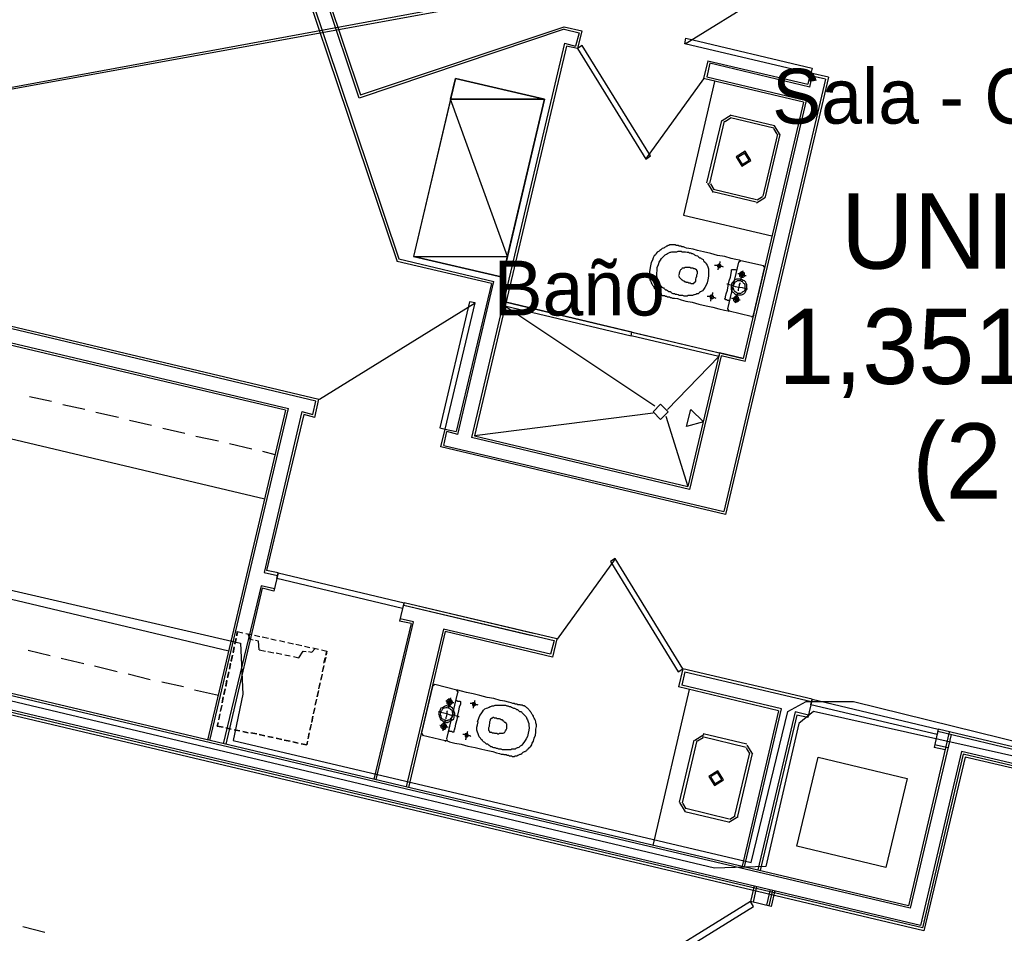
# Model space of a CAD drawing. Header units: feet. Extents: x -79 to 198, y -22 to 181.
# Tile 182 of 256: x 57 to 79, y 126 to 146. Entities that reach past the tile are written whole.
import ezdxf
from ezdxf.enums import TextEntityAlignment as Align

# ---------------------------------------------------------------- set-up
doc = ezdxf.new("R2010")
doc.units = ezdxf.units.FT
for name, color, linetype in [('A-AREA-COMUN', 252, 'CONTINUOUS'), ('A-AREA-UNIDAD', 30, 'CONTINUOUS'), ('A-LINEA', 7, 'CONTINUOUS'), ('A-LINEA-FINA', 9, 'CONTINUOUS'), ('A-MURO-CONCRETO', 8, 'CONTINUOUS'), ('A-NOMBRE-ESPACIO', 2, 'CONTINUOUS'), ('A-TEXTO-PDF', 3, 'CONTINUOUS')]:
    doc.layers.add(name, color=color, linetype=linetype)

msp = doc.modelspace()

# ---------------------------------------------------------------- linework, layer by layer
at = {"layer": 'A-AREA-COMUN'}
msp.add_lwpolyline([(79.968, 130.0978), (74.48, 131.3244), (74.16, 131.0578), (73.44, 127.9289), (72.32, 127.8933), (47.392, 133.8133)], dxfattribs=at)
at = {"layer": 'A-AREA-UNIDAD'}
msp.add_lwpolyline([(48.8, 135.8578), (61.952, 132.8178), (62, 131.6978), (61.792, 130.6844), (73.12, 128.0178), (73.92, 131.3244), (74.32, 131.5378), (75.36, 131.5378), (80.768, 130.2044)], dxfattribs=at)
at = {"layer": 'A-LINEA'}
for p, q in [((118.2654, 156.262), (36.6895, 141.2395)), ((118.2654, 156.262), (36.6895, 141.2395)), ((118.6048, 156.158), (36.6897, 141.24)), ((118.6048, 156.158), (36.6897, 141.24)), ((64.5467, 144.7378), (61.5067, 153.8044)), ((61.5333, 153.8711), (64.5733, 144.8044)), ((61.28, 153.3511), (65.3733, 141.1644)), ((61.32, 153.4178), (65.4133, 141.2178)), ((75.0856, 148.0217), (71.6761, 145.9167)), ((69.0267, 146.2444), (64.5467, 144.7378)), ((69.4133, 146.2044), (69.32, 145.8178)), ((69.04, 145.9378), (67, 137.3111)), ((69.08, 145.8711), (67.0667, 137.3511)), ((69.04, 145.9378), (69.28, 145.8711)), ((69.32, 145.8178), (69.08, 145.8711)), ((72.1733, 145.5511), (72.08, 145.1644)), ((72.2133, 145.4978), (72.1467, 145.2044)), ((72.1733, 145.5511), (74.36, 145.0444)), ((74.4, 144.9778), (72.2133, 145.4978)), ((70.8151, 143.4002), (72.0839, 145.1588)), ((74.2667, 144.6444), (72.08, 145.1644)), ((72.1467, 145.2044), (74.3333, 144.6844)), ((74.8133, 145.1911), (72.56, 135.6311)), ((74.4133, 145.2844), (74.36, 145.0444)), ((74.4, 144.9778), (74.4533, 145.2178)), ((74.8133, 145.1911), (74.4267, 145.2844)), ((74.7467, 145.1511), (74.4533, 145.2178)), ((72.32, 145.0978), (71.64, 142.1778)), ((74.7467, 145.1511), (72.52, 135.6978)), ((74.2667, 144.6444), (72.9467, 139.0444)), ((72.9867, 138.9778), (74.3333, 144.6844)), ((72.685, 144.36), (72.4845, 144.2361)), ((72.6667, 144.3111), (73.6133, 144.0844)), ((72.68, 144.3644), (73.6267, 144.1378)), ((72.1467, 142.8844), (72.48, 144.2444)), ((72.2133, 142.8711), (72.5333, 144.2311)), ((72.6697, 144.2951), (72.5494, 144.2208)), ((73.7555, 143.9327), (73.6317, 144.1333)), ((73.6933, 143.9511), (73.3733, 142.5911)), ((73.7467, 143.9378), (73.4267, 142.5778)), ((73.6906, 143.9481), (73.6164, 144.0684)), ((72.1645, 142.8761), (72.2883, 142.6756)), ((72.2294, 142.8608), (72.3036, 142.7405)), ((73.2267, 142.4578), (72.28, 142.6844)), ((73.24, 142.5111), (72.2933, 142.7378)), ((73.235, 142.4489), (73.4355, 142.5727)), ((73.2503, 142.5138), (73.3706, 142.5881)), ((71.64, 142.1778), (73.5733, 141.7244)), ((67.44, 140.6844), (65.3733, 141.1644)), ((65.4133, 141.2178), (67.4933, 140.7244)), ((72.84, 141.1511), (72.6, 140.1244)), ((72.8974, 141.1765), (72.8413, 141.1419)), ((73.3867, 141.0711), (72.8933, 141.1778)), ((73.4254, 141.0137), (73.3907, 141.0699)), ((73.1733, 139.9911), (73.4133, 141.0178)), ((52.76, 140.7378), (63.6667, 138.1511)), ((63.6, 138.1111), (52.76, 140.6844)), ((67.44, 140.6844), (66.6667, 137.4444)), ((66.7067, 137.3778), (67.4933, 140.7244)), ((62.9333, 137.9111), (52.6667, 140.3378)), ((62.9333, 137.9111), (52.6667, 140.3378)), ((52.68, 140.3911), (63, 137.9511)), ((67.0856, 140.2483), (63.6761, 138.1434)), ((67.76, 140.2711), (72.9467, 139.0444)), ((67.7333, 140.1911), (71.0133, 138.0044)), ((72.6013, 140.1285), (72.6359, 140.0724)), ((72.64, 140.0844), (73.12, 139.9644)), ((73.1293, 139.9524), (73.1854, 139.987)), ((70.4533, 139.5911), (70.4533, 139.5911)), ((70.5467, 139.5644), (70.5467, 139.5644)), ((72.4133, 139.0844), (71.2933, 137.9244)), ((72.4667, 139.0978), (71.7733, 136.1778)), ((72.9867, 138.9778), (72.4667, 139.0978)), ((62.48, 135.9644), (52.2133, 138.3911)), ((57.8133, 138.0978), (57.3333, 138.2044)), ((63.5333, 137.8178), (63.6, 138.1111)), ((63.5733, 137.7511), (63.6667, 138.1511)), ((58.5467, 137.9244), (58.0667, 138.0311)), ((59.28, 137.7511), (58.7867, 137.8578)), ((62.9333, 137.9111), (61.2267, 130.6978)), ((61.28, 130.6844), (63, 137.9511)), ((63.2933, 137.8844), (62.4667, 134.3644)), ((63.2933, 137.8844), (63.5333, 137.8178)), ((70.9733, 137.8444), (67.0667, 137.3511)), ((60, 137.5778), (59.52, 137.6844)), ((63.3333, 137.8178), (62.52, 134.4044)), ((63.5733, 137.7511), (63.3333, 137.8178)), ((71.2533, 137.7778), (71.7333, 136.2444)), ((60.7333, 137.4044), (60.2533, 137.5111)), ((66.3333, 137.1111), (66.4267, 137.4978)), ((66.3333, 137.1111), (66.4267, 137.4978)), ((66.4, 137.1378), (66.4667, 137.4444)), ((66.4267, 137.4978), (66.6667, 137.4444)), ((66.7067, 137.3778), (66.4667, 137.4444)), ((61.4667, 137.2311), (60.9733, 137.3378)), ((71.7733, 136.1778), (67, 137.3111)), ((67.0667, 137.3511), (71.7333, 136.2444)), ((62.2, 137.0578), (61.7067, 137.1778)), ((62.7067, 136.9378), (62.44, 137.0044)), ((72.56, 135.6311), (66.3333, 137.1111)), ((66.4, 137.1378), (72.52, 135.6978)), ((61.6933, 132.6444), (48.0267, 135.8844)), ((70.1449, 134.662), (68.8761, 132.9034)), ((62.7733, 134.3511), (62.52, 134.4044)), ((62.4667, 134.3644), (62.76, 134.2978)), ((62.7733, 134.3511), (62.68, 133.9511)), ((76.56, 127.0711), (47.16, 134.0311)), ((76.6, 127.0178), (47.2, 133.9644)), ((62.4, 134.0711), (61.5733, 130.6178)), ((62.4267, 134.0178), (61.6267, 130.6044)), ((62.6933, 134.0044), (62.4, 134.0711)), ((62.68, 133.9511), (62.4267, 134.0178)), ((76.8267, 126.6444), (47.4267, 133.6044)), ((76.8667, 126.5911), (47.4667, 133.5378)), ((65.52, 133.6978), (65.4267, 133.2978)), ((65.52, 133.6444), (68.2933, 132.9911)), ((65.52, 133.6444), (68.8133, 132.8711)), ((68.36, 133.0311), (65.5333, 133.6978)), ((68.8667, 132.9111), (65.5333, 133.6978)), ((76.8933, 126.5244), (47.5067, 133.4711)), ((65.7333, 133.2844), (65.44, 133.3511)), ((65.68, 133.2444), (64.8667, 129.8444)), ((64.92, 129.8311), (65.7333, 133.2844)), ((65.68, 133.2444), (65.4267, 133.2978)), ((66.3867, 133.1244), (65.5733, 129.6711)), ((68.7333, 132.5778), (66.3867, 133.1244)), ((61.8267, 132.8044), (61.8533, 132.9244)), ((61.8533, 132.9111), (61.8267, 132.7911)), ((61.88, 133.0444), (61.8667, 132.9778)), ((61.88, 133.0711), (62, 133.0444)), ((62.0667, 133.0311), (62.1867, 133.0044)), ((62.0667, 133.0311), (62.1867, 133.0044)), ((62.2533, 132.9911), (62.3733, 132.9644)), ((62.2533, 132.9911), (62.3733, 132.9644)), ((62.4267, 132.9511), (62.56, 132.9244)), ((62.4267, 132.9511), (62.56, 132.9244)), ((62.6133, 132.9111), (62.7333, 132.8844)), ((62.6133, 132.9111), (62.7333, 132.8844)), ((66.4267, 133.0711), (65.6267, 129.6578)), ((68.7733, 132.5111), (66.4267, 133.0711)), ((68.8667, 132.9111), (68.7733, 132.5111)), ((61.7867, 132.6178), (61.8133, 132.7378)), ((61.8133, 132.7244), (61.7867, 132.6044)), ((62.36, 132.6711), (62.4933, 132.6444)), ((62.8, 132.8711), (62.92, 132.8444)), ((62.8, 132.8711), (62.92, 132.8444)), ((62.9867, 132.8311), (63.1067, 132.8044)), ((62.9867, 132.8311), (63.1067, 132.8044)), ((63.16, 132.7911), (63.2933, 132.7644)), ((63.16, 132.7911), (63.2933, 132.7644)), ((63.3467, 132.7511), (63.4667, 132.7244)), ((63.3467, 132.7511), (63.4667, 132.7244)), ((63.5333, 132.7111), (63.6533, 132.6844)), ((63.5333, 132.7111), (63.6533, 132.6844)), ((63.72, 132.6711), (63.84, 132.6444)), ((68.8133, 132.8711), (68.7333, 132.5778)), ((57.7867, 132.5378), (57.3067, 132.6578)), ((58.52, 132.3644), (58.0267, 132.4844)), ((61.7467, 132.4311), (61.7733, 132.5511)), ((61.7733, 132.5511), (61.7467, 132.4178)), ((62.5467, 132.6311), (62.68, 132.6044)), ((62.7333, 132.6044), (62.8533, 132.5778)), ((62.92, 132.5644), (63.04, 132.5378)), ((63.1067, 132.5244), (63.2267, 132.4978)), ((63.7733, 132.3778), (63.8, 132.4978)), ((63.8133, 132.5111), (63.7867, 132.3911)), ((63.8133, 132.5511), (63.84, 132.6311)), ((59.2533, 132.1911), (58.76, 132.3111)), ((61.7067, 132.2444), (61.7333, 132.3778)), ((61.7333, 132.3644), (61.7067, 132.2444)), ((63.7733, 132.3244), (63.7467, 132.2044)), ((63.7467, 132.1911), (63.7733, 132.3111)), ((71.6267, 132.2578), (71.5333, 131.8578)), ((74.4533, 131.5911), (71.6267, 132.2578)), ((59.9733, 132.0178), (59.4933, 132.1378)), ((61.6667, 132.0711), (61.6933, 132.1911)), ((61.6933, 132.1778), (61.6667, 132.0578)), ((63.7333, 132.1378), (63.7067, 132.0178)), ((63.7067, 132.0044), (63.7333, 132.1244)), ((71.6667, 132.1911), (71.6, 131.8978)), ((71.6667, 132.1911), (74.44, 131.5378)), ((60.7067, 131.8578), (60.2267, 131.9644)), ((61.5867, 131.6978), (61.6133, 131.8178)), ((61.6133, 131.8178), (61.5867, 131.6844)), ((61.6267, 131.8844), (61.6533, 132.0044)), ((61.6533, 131.9911), (61.6267, 131.8711)), ((63.6933, 131.9511), (63.6667, 131.8311)), ((63.6667, 131.8178), (63.6933, 131.9511)), ((66.1467, 131.8711), (65.9067, 130.8578)), ((66.2041, 131.9099), (66.1479, 131.8752)), ((66.68, 131.7911), (66.2, 131.9111)), ((70.9733, 128.3911), (71.7733, 131.8044)), ((73.72, 131.3378), (71.5333, 131.8578)), ((73.7867, 131.3778), (71.6, 131.8978)), ((61.4667, 131.6711), (60.9467, 131.7911)), ((61.5467, 131.5111), (61.5733, 131.6444)), ((61.5733, 131.6311), (61.5467, 131.5111)), ((63.6133, 131.5911), (63.5867, 131.4711)), ((63.6533, 131.7778), (63.6267, 131.6444)), ((63.6267, 131.6444), (63.6533, 131.7644)), ((66.4667, 130.7244), (66.7067, 131.7378)), ((66.7187, 131.7337), (66.6841, 131.7899)), ((74.4533, 131.5911), (74.36, 131.1911)), ((61.5333, 131.4444), (61.5067, 131.3244)), ((61.52, 131.3378), (61.5467, 131.4578)), ((63.5733, 131.4044), (63.5467, 131.2844)), ((63.5467, 131.2711), (63.5733, 131.3911)), ((63.5867, 131.4578), (63.6133, 131.5778)), ((72.9733, 127.9244), (73.7867, 131.3778)), ((61.4933, 131.2578), (61.4667, 131.1378)), ((61.48, 131.1511), (61.5067, 131.2711)), ((63.5333, 131.2178), (63.5067, 131.0978)), ((63.5067, 131.0844), (63.5333, 131.2178)), ((73.72, 131.3378), (72.92, 127.9378)), ((74.08, 131.3111), (73.2667, 127.8578)), ((74.12, 131.2444), (73.32, 127.8444)), ((74.3733, 131.2444), (74.08, 131.3111)), ((74.36, 131.1911), (74.12, 131.2444)), ((61.7467, 130.9378), (61.6267, 130.9644)), ((61.6267, 130.9644), (61.7467, 130.9378)), ((63.4933, 131.0444), (63.4667, 130.9111)), ((63.4667, 130.9111), (63.4933, 131.0311)), ((61.9333, 130.8978), (61.8133, 130.9244)), ((61.8133, 130.9244), (61.9333, 130.8978)), ((62.12, 130.8578), (62, 130.8844)), ((62, 130.8844), (62.12, 130.8578)), ((62.3067, 130.8311), (62.1733, 130.8578)), ((62.1733, 130.8578), (62.3067, 130.8311)), ((62.48, 130.7911), (62.36, 130.8178)), ((62.36, 130.8178), (62.48, 130.7911)), ((62.6667, 130.7511), (62.5467, 130.7778)), ((62.5467, 130.7778), (62.6667, 130.7511)), ((62.8533, 130.7111), (62.7333, 130.7378)), ((62.7333, 130.7378), (62.8533, 130.7111)), ((63.4533, 130.8578), (63.4267, 130.7378)), ((63.4267, 130.7244), (63.4533, 130.8444)), ((65.9079, 130.8485), (65.9426, 130.7924)), ((65.9333, 130.8044), (66.4267, 130.6844)), ((72.085, 130.8133), (71.8845, 130.6895)), ((72.0697, 130.7484), (71.9494, 130.6741)), ((73.0133, 130.5378), (72.0533, 130.7644)), ((73.0267, 130.6044), (72.0667, 130.8311)), ((77.4533, 130.8711), (76.56, 127.0711)), ((77.4933, 130.8178), (76.6, 127.0178)), ((77.2133, 130.9378), (77.12, 130.5378)), ((80.84, 130.0178), (77.2, 130.8844)), ((80.8533, 130.0711), (77.2133, 130.9378)), ((63.04, 130.6711), (62.9067, 130.6978)), ((62.9067, 130.6978), (63.04, 130.6711)), ((63.2133, 130.6311), (63.0933, 130.6578)), ((63.0933, 130.6578), (63.2133, 130.6311)), ((63.4, 130.5911), (63.28, 130.6178)), ((63.4133, 130.6711), (63.4, 130.5911)), ((66.4226, 130.6724), (66.4787, 130.707)), ((71.8667, 130.6978), (71.5467, 129.3378)), ((71.9333, 130.6844), (71.6133, 129.3244)), ((73.0906, 130.4014), (73.0164, 130.5218)), ((73.1555, 130.3861), (73.0317, 130.5866)), ((77.36, 130.4844), (77.12, 130.5378)), ((77.4267, 130.5244), (77.1333, 130.5911)), ((72.76, 129.0444), (73.0933, 130.4178)), ((72.8267, 129.0311), (73.1467, 130.4044)), ((74.5867, 130.3244), (76.5333, 129.8578)), ((77.72, 130.4444), (76.8267, 126.6444)), ((77.76, 130.3911), (76.8667, 126.5911)), ((77.8, 130.3244), (76.8933, 126.5244)), ((80.7733, 129.7244), (77.72, 130.4444)), ((80.76, 129.6711), (77.76, 130.3911)), ((80.7467, 129.6311), (77.8, 130.3244)), ((71.5511, 129.3295), (71.675, 129.1289)), ((71.616, 129.3141), (71.6903, 129.1938)), ((71.6667, 129.1378), (72.6267, 128.9111)), ((71.6933, 129.2044), (72.64, 128.9778)), ((72.635, 128.9023), (72.8355, 129.0261)), ((72.6503, 128.9671), (72.7706, 129.0414)), ((73.1867, 127.5111), (73.1067, 127.1644)), ((73.24, 127.4978), (73.16, 127.1511)), ((73.5333, 127.4311), (73.4533, 127.0844)), ((73.5867, 127.4178), (73.5067, 127.0711)), ((73.64, 127.4044), (73.56, 127.0578)), ((73.56, 127.0578), (73.1067, 127.1644)), ((57.1867, 126.6178), (57.6667, 126.4978))]:
    msp.add_line(p, q, dxfattribs=at)
for points in [[(64.5733, 144.8044), (69.0267, 146.2978), (69.4133, 146.2044)], [(69.0267, 146.2444), (69.36, 146.1644), (69.28, 145.8711)], [(74.4267, 145.2711), (71.6667, 145.9244), (71.6933, 146.0444), (74.4533, 145.3911), (74.4267, 145.2711)], [(69.32, 145.8178), (70.8133, 143.4044), (70.92, 143.4711), (69.4267, 145.8844), (69.32, 145.8178)], [(67.68, 140.8178), (68.6, 144.7111), (66.6533, 145.1644), (65.7333, 141.2711), (67.68, 140.8178)], [(72.915, 143.2489), (73.1155, 143.3727), (72.9917, 143.5733), (72.7911, 143.4495), (72.915, 143.2489)], [(72.9242, 143.2878), (73.0766, 143.3819), (72.9825, 143.5344), (72.8301, 143.4403), (72.9242, 143.2878)], [(72.8933, 141.1778), (72.8667, 141.1911), (72.7867, 141.2044), (72.68, 141.2311), (72.5467, 141.2711), (72.3867, 141.2978), (72.24, 141.3378), (72.08, 141.3778), (71.9467, 141.4044), (71.8533, 141.4311), (71.76, 141.4444), (71.7067, 141.4578), (71.6667, 141.4711), (71.64, 141.4844), (71.6133, 141.4844), (71.6, 141.4844), (71.5867, 141.4978), (71.5733, 141.4978), (71.56, 141.4978), (71.5467, 141.4978), (71.5333, 141.5111), (71.52, 141.5111), (71.5067, 141.5111), (71.48, 141.5111), (71.4667, 141.5244), (71.4533, 141.5244), (71.44, 141.5244), (71.4267, 141.5244), (71.4133, 141.5244), (71.4, 141.5244), (71.3867, 141.5244), (71.36, 141.5244), (71.3467, 141.5244), (71.3333, 141.5244), (71.32, 141.5111), (71.3067, 141.5111), (71.28, 141.4978), (71.2667, 141.4978), (71.2533, 141.4844), (71.2267, 141.4711), (71.2133, 141.4578), (71.2, 141.4578), (71.1733, 141.4444), (71.16, 141.4311), (71.1467, 141.4178), (71.12, 141.4044), (71.1067, 141.3911), (71.08, 141.3778), (71.0667, 141.3644), (71.04, 141.3378), (71.0267, 141.3111), (71, 141.2844), (70.9733, 141.2444), (70.96, 141.1911), (70.9333, 141.1378), (70.92, 141.0711), (70.9067, 140.9911), (70.8933, 140.9378), (70.8933, 140.8844), (70.8933, 140.8444), (70.9067, 140.8044), (70.9067, 140.7644), (70.92, 140.7378), (70.9333, 140.7111), (70.9333, 140.6978), (70.9467, 140.6711), (70.96, 140.6444), (70.9733, 140.6311), (70.9867, 140.6178), (71, 140.5911), (71, 140.5778), (71.0133, 140.5644), (71.0267, 140.5511), (71.04, 140.5378), (71.0533, 140.5111), (71.0667, 140.4978), (71.08, 140.4844), (71.08, 140.4711), (71.0933, 140.4711), (71.1067, 140.4578), (71.12, 140.4444), (71.1333, 140.4444), (71.1467, 140.4311), (71.16, 140.4311), (71.1733, 140.4178), (71.2, 140.4178), (71.2133, 140.4178), (71.2267, 140.4178), (71.24, 140.4044), (71.2533, 140.4044), (71.2667, 140.4044), (71.28, 140.3911), (71.2933, 140.3911), (71.3067, 140.3911), (71.32, 140.3911), (71.3333, 140.3911), (71.3467, 140.3778), (71.36, 140.3778), (71.3733, 140.3778), (71.4, 140.3644), (71.44, 140.3644), (71.5067, 140.3511), (71.5867, 140.3244), (71.6933, 140.2978), (71.8267, 140.2711), (71.9733, 140.2311), (72.1333, 140.1911), (72.28, 140.1644), (72.4133, 140.1244), (72.5333, 140.0978), (72.6133, 140.0844), (72.64, 140.0844)], [(72.1733, 140.7644), (72.16, 140.6978), (72.1333, 140.6444), (72.1067, 140.5911), (72.08, 140.5511), (72.0533, 140.5244), (72.0133, 140.4978), (71.9867, 140.4844), (71.96, 140.4578), (71.9333, 140.4578), (71.9067, 140.4444), (71.88, 140.4311), (71.8667, 140.4311), (71.84, 140.4178), (71.8133, 140.4178), (71.8, 140.4178), (71.7733, 140.4178), (71.76, 140.4178), (71.7333, 140.4178), (71.72, 140.4044), (71.6933, 140.4044), (71.6667, 140.4044), (71.6533, 140.4044), (71.6267, 140.4178), (71.6, 140.4178), (71.5733, 140.4178), (71.5467, 140.4178), (71.52, 140.4311), (71.4933, 140.4444), (71.4667, 140.4444), (71.44, 140.4578), (71.4133, 140.4578), (71.3867, 140.4711), (71.3733, 140.4844), (71.3467, 140.4978), (71.32, 140.4978), (71.3067, 140.5111), (71.2933, 140.5244), (71.2667, 140.5378), (71.2533, 140.5378), (71.24, 140.5511), (71.2267, 140.5644), (71.2133, 140.5778), (71.2, 140.5778), (71.1733, 140.5911), (71.16, 140.6178), (71.1467, 140.6311), (71.1333, 140.6444), (71.12, 140.6711), (71.1067, 140.6978), (71.0933, 140.7378), (71.08, 140.7644), (71.0667, 140.8044), (71.0533, 140.8578), (71.0533, 140.9111), (71.0667, 140.9644), (71.0667, 141.0311), (71.0933, 141.0978), (71.1067, 141.1511), (71.1333, 141.1911), (71.16, 141.2311), (71.1867, 141.2578), (71.2133, 141.2844), (71.24, 141.3111), (71.2667, 141.3244), (71.2933, 141.3378), (71.32, 141.3511), (71.3467, 141.3644), (71.36, 141.3644), (71.3867, 141.3778), (71.4, 141.3778), (71.4133, 141.3778), (71.44, 141.3778), (71.4533, 141.3778), (71.48, 141.3778), (71.4933, 141.3778), (71.52, 141.3911), (71.5333, 141.3911), (71.56, 141.3911), (71.5867, 141.3911), (71.6, 141.3778), (71.6267, 141.3778), (71.6533, 141.3778), (71.68, 141.3778), (71.72, 141.3644), (71.7467, 141.3644), (71.7733, 141.3511), (71.8, 141.3511), (71.8133, 141.3378), (71.84, 141.3378), (71.8667, 141.3244), (71.88, 141.3111), (71.9067, 141.2978), (71.92, 141.2978), (71.9467, 141.2844), (71.96, 141.2711), (71.9733, 141.2578), (72, 141.2444), (72.0133, 141.2444), (72.0267, 141.2311), (72.04, 141.2178), (72.0667, 141.2044), (72.08, 141.1778), (72.0933, 141.1644), (72.12, 141.1378), (72.1333, 141.1111), (72.16, 141.0844), (72.1733, 141.0444), (72.1867, 141.0044), (72.1867, 140.9511), (72.1867, 140.8978), (72.1867, 140.8444), (72.1733, 140.7644)], [(72.32, 141.0844), (72.3333, 141.0844), (72.3467, 141.0844), (72.3733, 141.0844), (72.4, 141.0711), (72.4267, 141.0711), (72.4667, 141.0578), (72.48, 141.0578), (72.5067, 141.0444)], [(72.3867, 141.0711), (72.3867, 141.0578), (72.3867, 141.0444), (72.4, 141.0444), (72.4, 141.0311), (72.4133, 141.0311), (72.4267, 141.0311), (72.44, 141.0311), (72.44, 141.0444), (72.4533, 141.0444), (72.4533, 141.0578), (72.4533, 141.0711), (72.4533, 141.0844), (72.44, 141.0978), (72.4267, 141.0978), (72.4133, 141.0978), (72.4, 141.0978), (72.3867, 141.0844), (72.3867, 141.0711)], [(72.4, 140.9778), (72.4, 140.9911), (72.4, 141.0044), (72.4133, 141.0311), (72.4133, 141.0578), (72.4267, 141.0844), (72.4267, 141.1111), (72.44, 141.1378), (72.44, 141.1511), (72.44, 141.1644)], [(71.9467, 140.9244), (71.9467, 140.9378), (71.9467, 140.9511), (71.9333, 140.9511), (71.9333, 140.9644), (71.9333, 140.9778), (71.92, 140.9778), (71.92, 140.9911), (71.9067, 140.9911), (71.8933, 141.0044), (71.88, 141.0044), (71.8667, 141.0044), (71.8533, 141.0178), (71.84, 141.0178), (71.8267, 141.0178), (71.8133, 141.0178), (71.8, 141.0178), (71.7867, 141.0311), (71.7733, 141.0311), (71.76, 141.0311), (71.7467, 141.0311), (71.7333, 141.0311), (71.72, 141.0311), (71.7067, 141.0311), (71.6933, 141.0311), (71.68, 141.0311), (71.6667, 141.0311), (71.6533, 141.0178), (71.64, 141.0178), (71.6267, 141.0178), (71.6133, 141.0178), (71.6, 141.0044), (71.5867, 140.9911), (71.5733, 140.9778), (71.56, 140.9511), (71.5467, 140.9111), (71.5467, 140.8844), (71.5333, 140.8578), (71.5467, 140.8311), (71.5467, 140.8178), (71.56, 140.8044), (71.5733, 140.7911), (71.5867, 140.7778), (71.6, 140.7644), (71.6133, 140.7644), (71.6267, 140.7511), (71.64, 140.7378), (71.6533, 140.7378), (71.6533, 140.7244), (71.6667, 140.7244), (71.68, 140.7244), (71.6933, 140.7111), (71.7067, 140.7111), (71.72, 140.7111), (71.7333, 140.7111), (71.7467, 140.6978), (71.76, 140.6978), (71.7733, 140.6978), (71.7867, 140.6978), (71.8, 140.6844), (71.8133, 140.6844), (71.8267, 140.6844), (71.84, 140.6844), (71.8533, 140.6844), (71.8667, 140.6844), (71.8667, 140.6978), (71.88, 140.6978), (71.88, 140.7111), (71.8933, 140.7111), (71.8933, 140.7244), (71.9067, 140.7244), (71.9067, 140.7378), (71.9067, 140.7511), (71.9067, 140.7778), (71.92, 140.8044), (71.9333, 140.8444), (71.9333, 140.8711), (71.9467, 140.8978), (71.9467, 140.9244)], [(72.64, 140.3111), (72.6133, 140.3111), (72.6, 140.3111), (72.5867, 140.3244), (72.5733, 140.3244), (72.56, 140.3244), (72.56, 140.3378), (72.5467, 140.3378), (72.5467, 140.3511), (72.56, 140.3644), (72.56, 140.3911), (72.5733, 140.4578), (72.6, 140.5378), (72.6133, 140.6311), (72.64, 140.7378), (72.6667, 140.8178), (72.68, 140.8978), (72.6933, 140.9511), (72.6933, 140.9778), (72.7067, 140.9911), (72.72, 140.9911), (72.7333, 140.9911), (72.7467, 140.9911), (72.76, 140.9911), (72.7733, 140.9911), (72.7867, 140.9778), (72.8, 140.9778)], [(72.8267, 140.8978), (72.8533, 140.8978), (72.8667, 140.8844), (72.9067, 140.8844), (72.9333, 140.8711), (72.96, 140.8711), (72.9867, 140.8578), (73, 140.8578), (73.0133, 140.8578)], [(72.8667, 140.8844), (72.8667, 140.8711), (72.8667, 140.8578), (72.8667, 140.8444), (72.88, 140.8311), (72.8933, 140.8178), (72.9067, 140.8178), (72.92, 140.8178), (72.9333, 140.8178), (72.9467, 140.8178), (72.96, 140.8311), (72.9733, 140.8444), (72.9733, 140.8578), (72.9733, 140.8711), (72.9733, 140.8844), (72.9733, 140.8978), (72.9733, 140.9111), (72.96, 140.9244), (72.9467, 140.9244), (72.9333, 140.9378), (72.92, 140.9378), (72.9067, 140.9378), (72.8933, 140.9244), (72.88, 140.9244), (72.88, 140.9111), (72.8667, 140.9111), (72.8667, 140.8978), (72.8667, 140.8844)], [(72.8933, 140.7511), (72.8933, 140.7778), (72.9067, 140.8044), (72.9067, 140.8444), (72.92, 140.8711), (72.9333, 140.9111), (72.9333, 140.9378), (72.9467, 140.9644)], [(72.8933, 140.8844), (72.8933, 140.8711), (72.8933, 140.8578), (72.9067, 140.8444), (72.92, 140.8444), (72.9333, 140.8444), (72.9467, 140.8578), (72.9467, 140.8711), (72.9467, 140.8844), (72.9467, 140.8978), (72.9333, 140.8978), (72.92, 140.9111), (72.9067, 140.9111), (72.9067, 140.8978), (72.8933, 140.8978), (72.8933, 140.8844)], [(72.5867, 140.6711), (72.6, 140.6711), (72.64, 140.6578), (72.7067, 140.6444), (72.7733, 140.6178), (72.8533, 140.6044), (72.92, 140.5911), (72.9733, 140.5778), (73.0267, 140.5644), (73.04, 140.5644)], [(72.68, 140.6444), (72.68, 140.6178), (72.68, 140.5778), (72.68, 140.5511), (72.6933, 140.5244), (72.7067, 140.4978), (72.7333, 140.4844), (72.76, 140.4578), (72.7867, 140.4444), (72.8133, 140.4311), (72.84, 140.4311), (72.88, 140.4311), (72.9067, 140.4311), (72.9333, 140.4444), (72.96, 140.4578), (72.9867, 140.4844), (73, 140.5111), (73.0133, 140.5378), (73.0267, 140.5644), (73.0267, 140.5911), (73.0267, 140.6311), (73.0267, 140.6578), (73.0133, 140.6844), (73, 140.7111), (72.9733, 140.7378), (72.9467, 140.7511), (72.92, 140.7644), (72.8933, 140.7778), (72.8667, 140.7778), (72.8267, 140.7778), (72.8, 140.7778), (72.7733, 140.7644), (72.7467, 140.7511), (72.7333, 140.7244), (72.7067, 140.6978), (72.6933, 140.6711), (72.68, 140.6444)], [(72.72, 140.6311), (72.72, 140.6178), (72.72, 140.5911), (72.7333, 140.5644), (72.7333, 140.5511), (72.7467, 140.5244), (72.76, 140.5111), (72.7867, 140.4978), (72.8, 140.4844), (72.8267, 140.4711), (72.8533, 140.4711), (72.8667, 140.4711), (72.8933, 140.4711), (72.92, 140.4844), (72.9333, 140.4978), (72.96, 140.5111), (72.9733, 140.5244), (72.9867, 140.5511), (72.9867, 140.5778), (72.9867, 140.6044), (72.9867, 140.6178), (72.9867, 140.6444), (72.9733, 140.6711), (72.96, 140.6844), (72.9467, 140.6978), (72.9333, 140.7244), (72.9067, 140.7244), (72.8933, 140.7378), (72.8667, 140.7378), (72.84, 140.7378), (72.8133, 140.7378), (72.8, 140.7244), (72.7733, 140.7111), (72.76, 140.6978), (72.7467, 140.6844), (72.7333, 140.6578), (72.72, 140.6311)], [(72.84, 140.5244), (72.84, 140.5378), (72.84, 140.5511), (72.8533, 140.5778), (72.8533, 140.6044), (72.8667, 140.6311), (72.8667, 140.6578), (72.88, 140.6844), (72.88, 140.6978)], [(72.24, 140.2978), (72.24, 140.3111), (72.24, 140.3244), (72.2533, 140.3511), (72.2533, 140.3778), (72.2667, 140.4044), (72.2667, 140.4311), (72.28, 140.4578), (72.28, 140.4711), (72.28, 140.4844)], [(72.7733, 140.2578), (72.7867, 140.2844), (72.7867, 140.3111), (72.8, 140.3511), (72.8, 140.3778), (72.8133, 140.4178), (72.8133, 140.4444), (72.8267, 140.4711)], [(66.4267, 137.4978), (67.08, 140.2578), (66.96, 140.2844), (66.3067, 137.5244), (66.4267, 137.4978)], [(67.7333, 140.1911), (70.4933, 139.5378), (70.5067, 139.6178), (67.76, 140.2711), (67.7333, 140.1911)], [(67.7867, 140.2178), (67.7867, 140.2178), (67.7867, 140.2178)], [(72.16, 140.4044), (72.1733, 140.4044), (72.1867, 140.4044), (72.2133, 140.4044), (72.24, 140.3911), (72.2667, 140.3911), (72.2933, 140.3778), (72.32, 140.3778), (72.3467, 140.3644)], [(72.2267, 140.3911), (72.2267, 140.3778), (72.2267, 140.3644), (72.24, 140.3644), (72.24, 140.3511), (72.2533, 140.3511), (72.2667, 140.3511), (72.28, 140.3511), (72.28, 140.3644), (72.2933, 140.3644), (72.2933, 140.3778), (72.2933, 140.3911), (72.2933, 140.4044), (72.28, 140.4044), (72.28, 140.4178), (72.2667, 140.4178), (72.2533, 140.4178), (72.24, 140.4178), (72.2267, 140.4178), (72.2267, 140.4044), (72.2267, 140.3911)], [(72.6933, 140.3644), (72.7067, 140.3644), (72.72, 140.3511), (72.7467, 140.3511), (72.7733, 140.3378), (72.8, 140.3378), (72.84, 140.3244), (72.8533, 140.3244), (72.88, 140.3244)], [(72.7333, 140.3511), (72.7333, 140.3378), (72.7333, 140.3244), (72.7333, 140.3111), (72.7467, 140.2978), (72.76, 140.2844), (72.7733, 140.2844), (72.7867, 140.2844), (72.8, 140.2844), (72.8133, 140.2844), (72.8267, 140.2978), (72.84, 140.2978), (72.84, 140.3111), (72.8533, 140.3111), (72.8533, 140.3244), (72.8533, 140.3378), (72.8533, 140.3511), (72.84, 140.3644), (72.84, 140.3778), (72.8267, 140.3911), (72.8133, 140.3911), (72.8133, 140.4044), (72.8, 140.4044), (72.7867, 140.4044), (72.7733, 140.3911), (72.76, 140.3911), (72.7467, 140.3778), (72.7333, 140.3644), (72.7333, 140.3511)], [(72.76, 140.3511), (72.76, 140.3378), (72.76, 140.3244), (72.7733, 140.3244), (72.7733, 140.3111), (72.7867, 140.3111), (72.8, 140.3111), (72.8133, 140.3111), (72.8133, 140.3244), (72.8267, 140.3244), (72.8267, 140.3378), (72.8267, 140.3511), (72.8133, 140.3644), (72.8, 140.3644), (72.8, 140.3778), (72.7867, 140.3644), (72.7733, 140.3644), (72.7733, 140.3511), (72.76, 140.3511)], [(72.4133, 139.0844), (70.4933, 139.5378), (70.5067, 139.6178), (72.4267, 139.1644), (72.4133, 139.0844)], [(72.9467, 139.0444), (72.4267, 139.1644), (71.7333, 136.2444)], [(72.3733, 139.1378), (72.3733, 139.1378), (72.3733, 139.1378)], [(71.3067, 137.8778), (71.14, 138.0444), (70.9733, 137.8778), (71.14, 137.7111), (71.3067, 137.8778)], [(71.6267, 132.2578), (70.1467, 134.6711), (70.04, 134.6044), (71.52, 132.1911), (71.6267, 132.2578)], [(65.4933, 133.5778), (62.7467, 134.2311), (62.7733, 134.3511), (65.5333, 133.6978), (65.4933, 133.5778)], [(61.8667, 132.9778), (61.88, 133.0711), (62, 133.0444)], [(62.2267, 132.8844), (62.16, 132.8978), (62.12, 133.0178)], [(62.36, 132.6711), (62.3467, 132.8578), (62.28, 132.8711)], [(63.44, 132.6311), (63.5067, 132.6178), (63.5867, 132.6978)], [(63.72, 132.6711), (63.84, 132.6444), (63.8267, 132.5644)], [(63.2267, 132.4978), (63.32, 132.6444), (63.3867, 132.6311)], [(66.4267, 130.6844), (66.4533, 130.6844), (66.52, 130.6578), (66.64, 130.6311), (66.7733, 130.6044), (66.92, 130.5644), (67.08, 130.5378), (67.2267, 130.4978), (67.36, 130.4711), (67.4667, 130.4444), (67.5467, 130.4178), (67.6133, 130.4044), (67.6533, 130.3911), (67.68, 130.3911), (67.6933, 130.3911), (67.7067, 130.3778), (67.72, 130.3778), (67.7333, 130.3778), (67.7467, 130.3778), (67.76, 130.3778), (67.7733, 130.3644), (67.7867, 130.3644), (67.8, 130.3644), (67.8133, 130.3644), (67.8267, 130.3511), (67.84, 130.3511), (67.8667, 130.3511), (67.88, 130.3511), (67.8933, 130.3378), (67.9067, 130.3378), (67.92, 130.3378), (67.9333, 130.3378), (67.9467, 130.3378), (67.96, 130.3511), (67.9867, 130.3511), (68, 130.3511), (68.0133, 130.3644), (68.0267, 130.3644), (68.0533, 130.3778), (68.0667, 130.3911), (68.08, 130.3911), (68.1067, 130.4044), (68.12, 130.4178), (68.1333, 130.4311), (68.16, 130.4444), (68.1733, 130.4444), (68.1867, 130.4578), (68.2133, 130.4711), (68.2267, 130.4978), (68.2533, 130.5111), (68.2667, 130.5378), (68.2933, 130.5511), (68.32, 130.5911), (68.3333, 130.6311), (68.36, 130.6711), (68.3733, 130.7378), (68.4, 130.8044), (68.4133, 130.8711), (68.4133, 130.9378), (68.4267, 130.9911), (68.4267, 131.0311), (68.4133, 131.0711), (68.4133, 131.0978), (68.4, 131.1244), (68.3867, 131.1511), (68.3733, 131.1778), (68.36, 131.2044), (68.36, 131.2178), (68.3467, 131.2444), (68.3333, 131.2578), (68.32, 131.2711), (68.3067, 131.2978), (68.2933, 131.3111), (68.2933, 131.3244), (68.28, 131.3378), (68.2667, 131.3511), (68.2533, 131.3644), (68.24, 131.3778), (68.2267, 131.3911), (68.2133, 131.4044), (68.2, 131.4178), (68.1867, 131.4311), (68.1733, 131.4311), (68.16, 131.4444), (68.1467, 131.4444), (68.1333, 131.4444), (68.12, 131.4578), (68.1067, 131.4578), (68.0933, 131.4578), (68.08, 131.4578), (68.0667, 131.4711), (68.04, 131.4711), (68.0267, 131.4711), (68.0133, 131.4711), (68, 131.4844), (67.9867, 131.4844), (67.9733, 131.4844), (67.96, 131.4844), (67.9467, 131.4978), (67.9067, 131.4978), (67.8667, 131.5111), (67.8133, 131.5244), (67.7333, 131.5511), (67.6267, 131.5644), (67.4933, 131.6044), (67.3467, 131.6311), (67.1867, 131.6711), (67.04, 131.7111), (66.8933, 131.7378), (66.7867, 131.7644), (66.7067, 131.7911), (66.68, 131.7911)], [(66.5867, 131.5111), (66.5867, 131.5244), (66.5867, 131.5378), (66.5733, 131.5511), (66.5733, 131.5644), (66.56, 131.5778), (66.5467, 131.5911), (66.5333, 131.5911), (66.52, 131.5911), (66.5067, 131.5911), (66.4933, 131.5911), (66.4933, 131.5778), (66.48, 131.5778), (66.4667, 131.5644), (66.4667, 131.5511), (66.4667, 131.5378), (66.4667, 131.5244), (66.4667, 131.5111), (66.4667, 131.4978), (66.48, 131.4978), (66.48, 131.4844), (66.4933, 131.4844), (66.4933, 131.4711), (66.5067, 131.4711), (66.52, 131.4711), (66.5333, 131.4711), (66.5467, 131.4711), (66.56, 131.4844), (66.5733, 131.4978), (66.5733, 131.5111), (66.5867, 131.5111)], [(66.5467, 131.6178), (66.5467, 131.6044), (66.5333, 131.5911), (66.5333, 131.5644), (66.52, 131.5244), (66.5067, 131.4844), (66.5067, 131.4578), (66.4933, 131.4178), (66.4933, 131.4044), (66.4933, 131.3911)], [(77.1867, 130.8178), (74.4267, 131.4711), (74.4533, 131.5911), (77.2133, 130.9378), (77.1867, 130.8178)], [(66.6267, 131.2311), (66.64, 131.2578), (66.64, 131.2844), (66.6267, 131.3111), (66.6133, 131.3511), (66.6, 131.3644), (66.5867, 131.3911), (66.56, 131.4178), (66.5333, 131.4311), (66.5067, 131.4311), (66.4667, 131.4444), (66.44, 131.4444), (66.4133, 131.4311), (66.3867, 131.4178), (66.36, 131.4044), (66.3333, 131.3911), (66.32, 131.3644), (66.3067, 131.3378), (66.2933, 131.3111), (66.28, 131.2711), (66.2933, 131.2444), (66.2933, 131.2178), (66.3067, 131.1911), (66.32, 131.1644), (66.3333, 131.1378), (66.36, 131.1244), (66.3867, 131.0978), (66.4267, 131.0978), (66.4533, 131.0844), (66.48, 131.0844), (66.5067, 131.0978), (66.5467, 131.1111), (66.56, 131.1244), (66.5867, 131.1378), (66.6133, 131.1644), (66.6267, 131.1911), (66.6267, 131.2311)], [(66.5867, 131.2311), (66.6, 131.2578), (66.6, 131.2844), (66.5867, 131.2978), (66.5867, 131.3244), (66.5733, 131.3511), (66.5467, 131.3644), (66.5333, 131.3778), (66.52, 131.3911), (66.4933, 131.3911), (66.4667, 131.4044), (66.44, 131.4044), (66.4133, 131.3911), (66.4, 131.3911), (66.3733, 131.3778), (66.36, 131.3644), (66.3467, 131.3378), (66.3333, 131.3244), (66.3333, 131.2978), (66.32, 131.2711), (66.32, 131.2444), (66.3333, 131.2311), (66.3333, 131.2044), (66.3467, 131.1778), (66.36, 131.1644), (66.3867, 131.1511), (66.4, 131.1378), (66.4267, 131.1378), (66.4533, 131.1244), (66.48, 131.1244), (66.4933, 131.1378), (66.52, 131.1378), (66.5467, 131.1511), (66.56, 131.1778), (66.5733, 131.1911), (66.5867, 131.2044), (66.5867, 131.2311)], [(66.6133, 131.5111), (66.6, 131.5111), (66.5733, 131.5244), (66.5467, 131.5244), (66.5067, 131.5378), (66.48, 131.5378), (66.4533, 131.5511), (66.44, 131.5511)], [(66.5467, 131.5244), (66.56, 131.5244), (66.56, 131.5378), (66.5467, 131.5378), (66.5467, 131.5511), (66.5333, 131.5644), (66.52, 131.5644), (66.5067, 131.5644), (66.5067, 131.5511), (66.4933, 131.5511), (66.4933, 131.5378), (66.4933, 131.5244), (66.4933, 131.5111), (66.5067, 131.5111), (66.5067, 131.4978), (66.52, 131.4978), (66.5333, 131.4978), (66.5467, 131.5111), (66.5467, 131.5244)], [(66.6667, 131.5644), (66.68, 131.5644), (66.6933, 131.5511), (66.7067, 131.5511), (66.72, 131.5511), (66.7333, 131.5511), (66.7467, 131.5511), (66.76, 131.5378), (66.76, 131.5244), (66.76, 131.5111), (66.76, 131.4844), (66.7333, 131.4178), (66.72, 131.3378), (66.6933, 131.2444), (66.68, 131.1378), (66.6533, 131.0444), (66.64, 130.9644), (66.6267, 130.9111), (66.6133, 130.8978), (66.6133, 130.8844), (66.6133, 130.8711), (66.6, 130.8711), (66.5867, 130.8711), (66.5733, 130.8844), (66.56, 130.8844), (66.5467, 130.8844), (66.5333, 130.8844), (66.52, 130.8844), (66.52, 130.8978), (66.5067, 130.8978)], [(67.1467, 131.4578), (67.1333, 131.4711), (67.1067, 131.4711), (67.08, 131.4844), (67.04, 131.4844), (67.0133, 131.4978), (66.9867, 131.4978), (66.9733, 131.4978)], [(67.0933, 131.4711), (67.0933, 131.4844), (67.0933, 131.4978), (67.08, 131.4978), (67.08, 131.5111), (67.0667, 131.5111), (67.0533, 131.5111), (67.04, 131.5111), (67.0267, 131.5111), (67.0267, 131.4978), (67.0267, 131.4844), (67.0267, 131.4711), (67.0267, 131.4578), (67.04, 131.4578), (67.04, 131.4444), (67.0533, 131.4444), (67.0667, 131.4444), (67.08, 131.4578), (67.0933, 131.4578), (67.0933, 131.4711)], [(67.08, 131.5644), (67.0667, 131.5511), (67.0667, 131.5244), (67.0533, 131.4978), (67.0533, 131.4578), (67.04, 131.4311), (67.04, 131.4044), (67.04, 131.3911)], [(67.1333, 131.0978), (67.16, 131.1778), (67.1867, 131.2311), (67.2133, 131.2711), (67.24, 131.3111), (67.2667, 131.3511), (67.2933, 131.3778), (67.3333, 131.3911), (67.36, 131.4044), (67.3867, 131.4178), (67.4133, 131.4311), (67.4267, 131.4311), (67.4533, 131.4444), (67.48, 131.4444), (67.4933, 131.4444), (67.52, 131.4578), (67.5333, 131.4578), (67.56, 131.4578), (67.5867, 131.4578), (67.6, 131.4578), (67.6267, 131.4578), (67.64, 131.4578), (67.6667, 131.4578), (67.6933, 131.4578), (67.72, 131.4578), (67.7467, 131.4578), (67.7733, 131.4444), (67.8, 131.4444), (67.8267, 131.4311), (67.8533, 131.4311), (67.88, 131.4178), (67.9067, 131.4044), (67.92, 131.3911), (67.9467, 131.3911), (67.9733, 131.3778), (67.9867, 131.3644), (68.0133, 131.3644), (68.0267, 131.3511), (68.04, 131.3378), (68.0533, 131.3244), (68.08, 131.3244), (68.0933, 131.3111), (68.1067, 131.2978), (68.12, 131.2844), (68.1333, 131.2711), (68.1467, 131.2578), (68.16, 131.2444), (68.1867, 131.2178), (68.2, 131.2044), (68.2133, 131.1644), (68.2267, 131.1378), (68.24, 131.0978), (68.2533, 131.0578), (68.2533, 131.0178), (68.2667, 130.9644), (68.2533, 130.9111), (68.24, 130.8444), (68.2267, 130.7778), (68.2, 130.7244), (68.1733, 130.6844), (68.1467, 130.6444), (68.12, 130.6044), (68.0933, 130.5778), (68.0667, 130.5644), (68.04, 130.5378), (68.0133, 130.5244), (68, 130.5244), (67.9733, 130.5111), (67.96, 130.4978), (67.9333, 130.4978), (67.92, 130.4978), (67.8933, 130.4978), (67.88, 130.4978), (67.8667, 130.4844), (67.84, 130.4844), (67.8267, 130.4844), (67.8, 130.4844), (67.7867, 130.4844), (67.76, 130.4844), (67.7333, 130.4844), (67.7067, 130.4844), (67.68, 130.4844), (67.6533, 130.4978), (67.6267, 130.4978), (67.6, 130.4978), (67.5733, 130.5111), (67.5467, 130.5111), (67.52, 130.5244), (67.4933, 130.5244), (67.4667, 130.5378), (67.4533, 130.5511), (67.4267, 130.5511), (67.4133, 130.5644), (67.3867, 130.5778), (67.3733, 130.5911), (67.36, 130.6044), (67.3333, 130.6044), (67.32, 130.6178), (67.3067, 130.6311), (67.2933, 130.6444), (67.2667, 130.6578), (67.2533, 130.6711), (67.24, 130.6844), (67.2133, 130.7111), (67.2, 130.7378), (67.1733, 130.7644), (67.16, 130.7911), (67.1467, 130.8311), (67.1333, 130.8711), (67.12, 130.9111), (67.12, 130.9778), (67.1333, 131.0311), (67.1467, 131.0978)], [(66.7333, 131.2044), (66.72, 131.2044), (66.68, 131.2178), (66.6133, 131.2311), (66.5467, 131.2444), (66.4667, 131.2711), (66.4, 131.2844), (66.3333, 131.2978), (66.2933, 131.3111), (66.28, 131.3111)], [(66.48, 131.3378), (66.4667, 131.3244), (66.4667, 131.2978), (66.4667, 131.2711), (66.4533, 131.2444), (66.4533, 131.2178), (66.44, 131.1911), (66.44, 131.1778), (66.44, 131.1644)], [(67.3733, 130.9378), (67.3733, 130.9244), (67.3733, 130.9111), (67.3867, 130.8978), (67.3867, 130.8844), (67.4, 130.8844), (67.4, 130.8711), (67.4133, 130.8711), (67.4267, 130.8711), (67.44, 130.8711), (67.4533, 130.8578), (67.4667, 130.8578), (67.48, 130.8578), (67.4933, 130.8578), (67.5067, 130.8444), (67.52, 130.8444), (67.5333, 130.8444), (67.5467, 130.8444), (67.56, 130.8444), (67.5733, 130.8311), (67.5867, 130.8311), (67.6, 130.8311), (67.6133, 130.8444), (67.6267, 130.8444), (67.64, 130.8444), (67.6533, 130.8444), (67.6667, 130.8444), (67.68, 130.8444), (67.6933, 130.8444), (67.7067, 130.8578), (67.72, 130.8578), (67.7333, 130.8711), (67.7467, 130.8978), (67.76, 130.9244), (67.7733, 130.9511), (67.7733, 130.9911), (67.7733, 131.0178), (67.7733, 131.0444), (67.76, 131.0578), (67.76, 131.0711), (67.7467, 131.0844), (67.7333, 131.0844), (67.72, 131.0978), (67.7067, 131.1111), (67.6933, 131.1111), (67.6933, 131.1244), (67.68, 131.1244), (67.68, 131.1378), (67.6667, 131.1378), (67.6533, 131.1378), (67.64, 131.1511), (67.6267, 131.1511), (67.6133, 131.1644), (67.6, 131.1644), (67.5733, 131.1644), (67.56, 131.1644), (67.5467, 131.1778), (67.5333, 131.1778), (67.52, 131.1778), (67.5067, 131.1778), (67.4933, 131.1911), (67.48, 131.1911), (67.4667, 131.1911), (67.4533, 131.1778), (67.44, 131.1778), (67.44, 131.1644), (67.4267, 131.1644), (67.4267, 131.1511), (67.4133, 131.1511), (67.4133, 131.1378), (67.4133, 131.1244), (67.4, 131.0978), (67.4, 131.0578), (67.3867, 131.0311), (67.3867, 130.9911), (67.3733, 130.9644), (67.3733, 130.9511), (67.3733, 130.9378)], [(61.5733, 130.9778), (61.44, 131.0044), (61.4667, 131.0844)], [(61.4533, 131.0844), (61.44, 131.0044), (61.5733, 130.9778)], [(66.4933, 130.9778), (66.48, 130.9778), (66.4667, 130.9778), (66.44, 130.9911), (66.4133, 130.9911), (66.3867, 131.0044), (66.36, 131.0044), (66.3333, 131.0044), (66.32, 131.0178), (66.3067, 131.0178)], [(66.4533, 130.9778), (66.4533, 130.9911), (66.4533, 131.0044), (66.4533, 131.0178), (66.44, 131.0311), (66.44, 131.0444), (66.4267, 131.0444), (66.4133, 131.0578), (66.4, 131.0578), (66.3867, 131.0578), (66.3733, 131.0578), (66.3733, 131.0444), (66.36, 131.0444), (66.3467, 131.0311), (66.3467, 131.0178), (66.3333, 131.0044), (66.3333, 130.9911), (66.3333, 130.9778), (66.3467, 130.9644), (66.36, 130.9511), (66.3733, 130.9378), (66.3867, 130.9378), (66.4, 130.9378), (66.4133, 130.9378), (66.4267, 130.9378), (66.4267, 130.9511), (66.44, 130.9511), (66.44, 130.9644), (66.4533, 130.9778)], [(66.4267, 130.9911), (66.4267, 131.0044), (66.4267, 131.0178), (66.4133, 131.0178), (66.4, 131.0311), (66.3867, 131.0311), (66.3867, 131.0178), (66.3733, 131.0178), (66.3733, 131.0044), (66.36, 130.9911), (66.3733, 130.9911), (66.3733, 130.9778), (66.3733, 130.9644), (66.3867, 130.9644), (66.4, 130.9644), (66.4133, 130.9644), (66.4133, 130.9778), (66.4267, 130.9778), (66.4267, 130.9911)], [(66.4267, 131.1244), (66.4267, 131.1111), (66.4133, 131.0978), (66.4133, 131.0711), (66.4, 131.0311), (66.4, 130.9911), (66.3867, 130.9644), (66.3733, 130.9244), (66.3733, 130.9111), (66.3733, 130.8978)], [(66.9867, 130.7778), (66.9733, 130.7911), (66.9467, 130.7911), (66.92, 130.8044), (66.88, 130.8044), (66.8533, 130.8178), (66.8267, 130.8178), (66.8133, 130.8178)], [(66.92, 130.8844), (66.9067, 130.8711), (66.9067, 130.8444), (66.8933, 130.8178), (66.8933, 130.7778), (66.88, 130.7511), (66.88, 130.7244), (66.88, 130.7111), (66.8667, 130.7111)], [(66.9333, 130.7911), (66.9333, 130.8044), (66.9333, 130.8178), (66.92, 130.8178), (66.92, 130.8311), (66.9067, 130.8311), (66.8933, 130.8444), (66.88, 130.8311), (66.8667, 130.8311), (66.8667, 130.8178), (66.8667, 130.8044), (66.8667, 130.7911), (66.8667, 130.7778), (66.88, 130.7778), (66.88, 130.7644), (66.8933, 130.7644), (66.9067, 130.7644), (66.9067, 130.7778), (66.92, 130.7778), (66.9333, 130.7911)], [(63.28, 130.6178), (63.4, 130.5911), (63.4133, 130.6578)], [(76.5333, 129.8578), (76.0667, 127.9111), (74.12, 128.3778), (74.5867, 130.3244)], [(72.315, 129.7023), (72.5155, 129.8261), (72.3917, 130.0266), (72.1911, 129.9028), (72.315, 129.7023)], [(72.3242, 129.7412), (72.4766, 129.8353), (72.3825, 129.9877), (72.2301, 129.8936), (72.3242, 129.7412)], [(73.1067, 127.1644), (70.56, 125.5911), (70.6267, 125.4844), (73.1733, 127.0578), (73.1067, 127.1644)]]:
    msp.add_lwpolyline(points, dxfattribs=at)
at = {"layer": 'A-LINEA-FINA'}
msp.add_lwpolyline([(71.7067, 137.5511), (71.8, 137.9244), (72.08, 137.6578), (71.7067, 137.5511), (71.7067, 137.5511)], dxfattribs=at)
at = {"layer": 'A-MURO-CONCRETO'}
for points in [[(66.6533, 145.1644), (68.6, 144.7111), (66.5467, 144.7111), (66.6533, 145.1644), (66.6533, 145.1644)], [(66.5467, 144.7111), (65.7333, 141.2711), (67.7867, 141.2711), (66.5467, 144.7111)], [(66.5467, 144.7111), (68.6, 144.7111), (67.7867, 141.2711), (66.5467, 144.7111), (66.5467, 144.7111)], [(65.7333, 141.2711), (67.7867, 141.2711), (67.68, 140.8178), (65.7333, 141.2711), (65.7333, 141.2711)]]:
    msp.add_lwpolyline(points, dxfattribs=at)

# ---------------------------------------------------------------- texts
at = {"layer": 'A-NOMBRE-ESPACIO'}
for s, p in [('Sala - Comedor', (79.2, 144.1778)), ('Baño', (69.36, 139.9822))]:
    msp.add_text(s, height=1.2, dxfattribs=at).set_placement(p, align=Align.CENTER)
at = {"layer": 'A-TEXTO-PDF'}
for s, p in [('UNIT', (77.6534, 141.0052)), ('1,351', (76.4673, 138.4852)), ('(2', (77.6212, 135.9785))]:
    msp.add_text(s, height=1.646, dxfattribs=at).set_placement(p, align=Align.CENTER)

doc.saveas('drawing.dxf')
